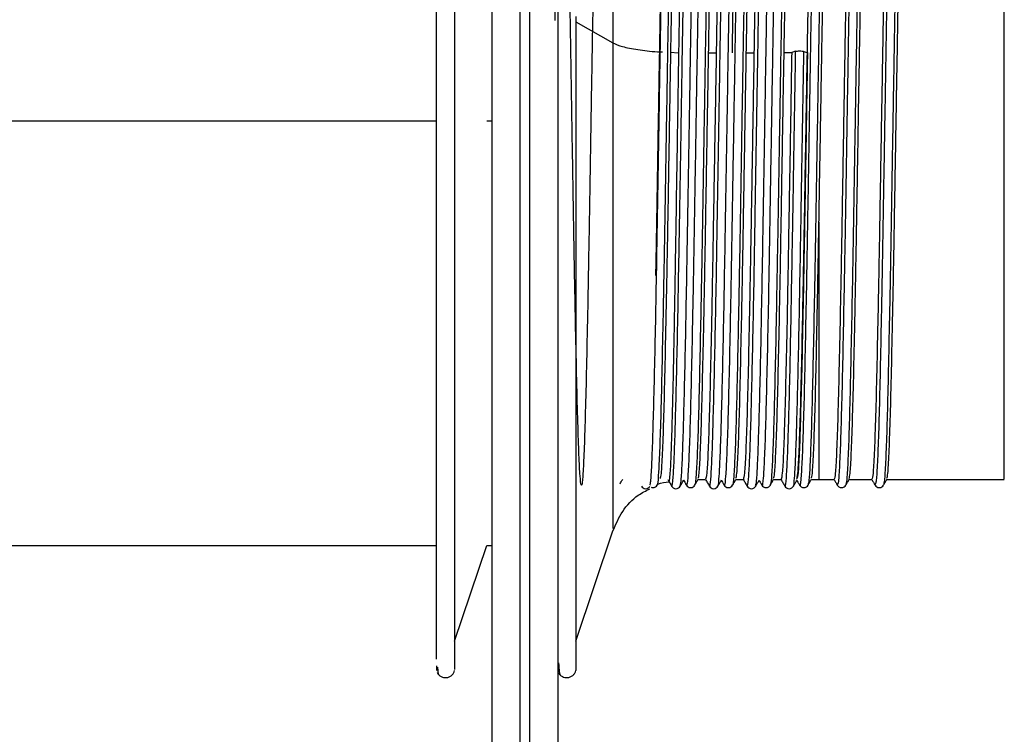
# Paper-space layout '_Frontal' of a CAD drawing. Header units: inches. Extents: x -0.4 to 3.7, y -6.4 to 5.5.
# Tile 3 of 6: x 1.6 to 3.7, y -1.7 to -0.2. Entities that reach past the tile are written whole.
import ezdxf

# ---------------------------------------------------------------- set-up
doc = ezdxf.new("R2010")
doc.units = ezdxf.units.IN
doc.header["$MEASUREMENT"] = 0

psp = doc.layouts.new('_Frontal')

# ---------------------------------------------------------------- linework, layer by layer
at = {"color": 7, "linetype": 'Continuous', "lineweight": 25}
for p, q in [((2.8025, -0.2434), (2.8799, -0.2871)), ((2.9991, -0.3066), (3.0169, -0.3074)), ((3.0795, -0.3075), (3.0954, -0.3075)), ((3.1582, -0.3075), (3.1741, -0.3075)), ((3.2528, -0.3075), (3.237, -0.3075)), ((3.2611, -0.3046), (3.2529, -0.3072)), ((3.2782, -0.3049), (3.2864, -0.3077)), ((0.7685, -0.4496), (2.512, -0.4496)), ((2.6168, -0.4496), (2.627, -0.4496)), ((2.972, -1.2094), (2.973, -1.2078)), ((3.0509, -1.2073), (3.0507, -1.2071)), ((3.0576, -1.1976), (3.0733, -1.1976)), ((3.1363, -1.1976), (3.152, -1.1976)), ((3.2151, -1.1976), (3.2307, -1.1976)), ((3.2938, -1.1976), (3.3415, -1.1976)), ((3.3725, -1.1976), (3.4202, -1.1976)), ((3.4446, -1.206), (3.4445, -1.2064)), ((3.4513, -1.1976), (3.6963, -1.1976)), ((2.8025, -1.5349), (2.8799, -1.3049)), ((0.7685, -1.3354), (2.512, -1.3354)), ((2.5496, -1.5349), (2.6168, -1.3354)), ((2.6168, -1.3354), (2.627, -1.3354)), ((2.5118, -1.5864), (2.5119, -1.5963)), ((2.7647, -1.5856), (2.7647, -1.5954))]:
    psp.add_line(p, q, dxfattribs=at)
for points, knots in [([(2.6861, -6.3527), (2.6861, -6.3535), (2.6861, -6.3595), (2.6861, -6.3334), (2.6861, -6.2709), (2.6861, -6.1643), (2.6861, -6.0188), (2.6861, -5.8346), (2.6861, -5.6139), (2.6861, -5.3596), (2.6861, -5.075), (2.6861, -4.7642), (2.6861, -4.4312), (2.6861, -4.0805), (2.6861, -3.7163), (2.6861, -3.343), (2.6861, -2.9646), (2.6861, -2.5847), (2.6861, -2.1827), (2.6861, -1.7616), (2.6861, -1.3251), (2.6861, -0.9027), (2.6861, -0.497), (2.6861, -0.0798), (2.6861, 0.3442), (2.6861, 0.7696), (2.6861, 1.1642), (2.6861, 1.4127), (2.6861, 1.5331)], [0, 0, 0, 0, 0.006408, 0.049048, 0.092126, 0.135502, 0.179029, 0.222555, 0.265931, 0.30901, 0.351649, 0.393718, 0.435093, 0.475666, 0.515341, 0.554038, 0.591691, 0.628247, 0.663669, 0.704639, 0.743918, 0.781503, 0.817411, 0.851672, 0.892245, 0.930413, 0.96629, 1, 1, 1, 1]), ([(2.7058, 1.5331), (2.7058, 1.4127), (2.7058, 1.1642), (2.7058, 0.7696), (2.7058, 0.3442), (2.7058, -0.0798), (2.7058, -0.497), (2.7058, -0.9027), (2.7058, -1.3251), (2.7058, -1.7616), (2.7058, -2.1827), (2.7058, -2.5847), (2.7058, -2.9646), (2.7058, -3.343), (2.7058, -3.7163), (2.7058, -4.0805), (2.7058, -4.4312), (2.7058, -4.7642), (2.7058, -5.075), (2.7058, -5.3596), (2.7058, -5.6139), (2.7058, -5.8346), (2.7058, -6.0188), (2.7058, -6.1643), (2.7058, -6.2709), (2.7058, -6.3334), (2.7058, -6.3595), (2.7058, -6.3535), (2.7058, -6.3527)], [0, 0, 0, 0, 0.03371, 0.069587, 0.107755, 0.148328, 0.182589, 0.218497, 0.256082, 0.295361, 0.336331, 0.371753, 0.408309, 0.445962, 0.484659, 0.524334, 0.564907, 0.606282, 0.648351, 0.69099, 0.734069, 0.777445, 0.820971, 0.864498, 0.907874, 0.950952, 0.993592, 1, 1, 1, 1]), ([(2.627, 1.5132), (2.627, 1.394), (2.627, 1.148), (2.627, 0.7574), (2.627, 0.3362), (2.627, -0.0835), (2.627, -0.4965), (2.627, -0.8982), (2.627, -1.3163), (2.627, -1.7485), (2.627, -2.1654), (2.627, -2.5633), (2.627, -2.9395), (2.627, -3.3141), (2.627, -3.6837), (2.627, -4.0442), (2.627, -4.3914), (2.627, -4.721), (2.627, -5.0288), (2.627, -5.3105), (2.627, -5.5623), (2.627, -5.7807), (2.627, -5.9631), (2.627, -6.1072), (2.627, -6.2124), (2.627, -6.2755), (2.627, -6.3015), (2.627, -6.2922), (2.627, -6.2891)], [0, 0, 0, 0, 0.033234, 0.068606, 0.106235, 0.146236, 0.180014, 0.215416, 0.252471, 0.291195, 0.331588, 0.36651, 0.402551, 0.439672, 0.477824, 0.51694, 0.556941, 0.597732, 0.639207, 0.681246, 0.723717, 0.766481, 0.809394, 0.852306, 0.895071, 0.937542, 0.97958, 1, 1, 1, 1]), ([(2.7648, 1.5132), (2.7648, 1.394), (2.7648, 1.148), (2.7648, 0.7574), (2.7648, 0.3362), (2.7648, -0.0835), (2.7648, -0.4965), (2.7648, -0.8982), (2.7648, -1.3163), (2.7648, -1.7485), (2.7648, -2.1654), (2.7648, -2.5633), (2.7648, -2.9395), (2.7648, -3.3141), (2.7648, -3.6837), (2.7648, -4.0442), (2.7648, -4.3914), (2.7648, -4.721), (2.7648, -5.0288), (2.7648, -5.3105), (2.7648, -5.5623), (2.7648, -5.7807), (2.7648, -5.9631), (2.7648, -6.1072), (2.7648, -6.2124), (2.7648, -6.2755), (2.7648, -6.3016), (2.7648, -6.2921), (2.7648, -6.289)], [0, 0, 0, 0, 0.033221, 0.068578, 0.106193, 0.146178, 0.179943, 0.215331, 0.252371, 0.29108, 0.331457, 0.366365, 0.402392, 0.439499, 0.477635, 0.516735, 0.55672, 0.597496, 0.638955, 0.680976, 0.72343, 0.766178, 0.809074, 0.851969, 0.894717, 0.937171, 0.979192, 1, 1, 1, 1]), ([(2.8799, 0.401), (2.8799, 0.4024), (2.8799, 0.4099), (2.8799, 0.3739), (2.8799, 0.2989), (2.8799, 0.1921), (2.8799, 0.0718), (2.8799, -0.052), (2.8799, -0.1713), (2.8799, -0.2501), (2.8799, -0.2871)], [0, 0, 0, 0, 0.041506, 0.216273, 0.381185, 0.533227, 0.670926, 0.794087, 0.903389, 1, 1, 1, 1]), ([(2.512, -1.5727), (2.512, -1.5715), (2.512, -1.5659), (2.512, -1.5124), (2.512, -1.4135), (2.512, -1.2744), (2.512, -1.1044), (2.512, -0.9091), (2.512, -0.6961), (2.512, -0.4737), (2.512, -0.2503), (2.512, -0.035), (2.512, 0.1665), (2.512, 0.2796), (2.512, 0.3362)], [0, 0, 0, 0, 0.025976, 0.114524, 0.203071, 0.291619, 0.380167, 0.468714, 0.557262, 0.645809, 0.734357, 0.822905, 0.911452, 1, 1, 1, 1]), ([(2.5496, 0.344), (2.5496, 0.2869), (2.5496, 0.1726), (2.5496, -0.0309), (2.5496, -0.2483), (2.5496, -0.474), (2.5496, -0.6986), (2.5496, -0.9137), (2.5496, -1.111), (2.5496, -1.2828), (2.5496, -1.4228), (2.5496, -1.5244), (2.5496, -1.5864), (2.5496, -1.5918), (2.5496, -1.5943)], [0, 0, 0, 0, 0.084083, 0.168165, 0.252248, 0.33633, 0.420413, 0.504495, 0.588578, 0.67266, 0.756743, 0.840826, 0.924908, 1, 1, 1, 1]), ([(2.7752, 0.3076), (2.807, 0.3091), (2.8847, 0.3126), (2.8408, 0.2924), (2.8508, 0.2469), (2.8453, 0.1774), (2.8439, 0.0869), (2.8413, -0.022), (2.8391, -0.1451), (2.8368, -0.2784), (2.8344, -0.4178), (2.8321, -0.5582), (2.8299, -0.6947), (2.8275, -0.8231), (2.8252, -0.939), (2.8229, -1.0381), (2.8206, -1.1174), (2.8183, -1.1743), (2.816, -1.2065), (2.8137, -1.2132), (2.8114, -1.1942), (2.809, -1.1498), (2.8068, -1.082), (2.8045, -0.9928), (2.8021, -0.885), (2.7998, -0.7627), (2.7976, -0.6299), (2.7952, -0.4908), (2.7929, -0.3503), (2.7907, -0.2135), (2.7883, -0.0844), (2.786, 0.0325), (2.7837, 0.1328), (2.7814, 0.2135), (2.7791, 0.272), (2.7767, 0.3059), (2.7745, 0.3143), (2.7722, 0.297), (2.7698, 0.2543), (2.7676, 0.1879), (2.7653, 0.1002), (2.7629, -0.0067), (2.7607, -0.1213), (2.7593, -0.2031), (2.7587, -0.2403)], [0, 0, 0, 0, 0.016776, 0.040975, 0.06518, 0.089037, 0.113113, 0.137366, 0.161383, 0.185282, 0.209512, 0.233675, 0.257509, 0.281646, 0.305887, 0.329823, 0.353798, 0.378046, 0.402156, 0.425997, 0.450181, 0.474399, 0.498272, 0.522322, 0.546576, 0.570621, 0.594498, 0.618718, 0.642899, 0.666738, 0.690853, 0.7151, 0.739068, 0.763011, 0.787253, 0.811386, 0.83522, 0.859387, 0.883615, 0.907509, 0.931532, 0.955785, 0.979857, 1, 1, 1, 1]), ([(2.9569, -1.2096), (2.9575, -1.2086), (2.9588, -1.206), (2.9608, -1.1757), (2.9628, -1.1242), (2.965, -1.0521), (2.9672, -0.9621), (2.9694, -0.8572), (2.9714, -0.7406), (2.9736, -0.6151), (2.9758, -0.4845), (2.9779, -0.3533), (2.9801, -0.225), (2.9823, -0.1028), (2.9844, 0.0089), (2.9865, 0.1069), (2.9887, 0.1887), (2.9909, 0.2521), (2.993, 0.2935), (2.9948, 0.3135), (2.9959, 0.3107), (2.9963, 0.3097)], [0, 0, 0, 0, 0.040976, 0.095939, 0.150122, 0.204758, 0.25986, 0.314611, 0.368742, 0.423628, 0.478702, 0.533149, 0.587478, 0.642521, 0.69747, 0.751639, 0.8063, 0.861403, 0.916132, 0.97027, 1, 1, 1, 1]), ([(3.0114, 0.3075), (3.0109, 0.3081), (3.0096, 0.3096), (3.0074, 0.2823), (3.0051, 0.2306), (3.0029, 0.1552), (3.0006, 0.0595), (2.9982, -0.0536), (2.9959, -0.1798), (2.9937, -0.3152), (2.9913, -0.4554), (2.989, -0.5952), (2.9868, -0.7299), (2.9844, -0.8554), (2.982, -0.9672), (2.9798, -1.0612), (2.9775, -1.1351), (2.9751, -1.1843), (2.9733, -1.2084), (2.9723, -1.2069), (2.972, -1.2065)], [0, 0, 0, 0, 0.040597, 0.099563, 0.158275, 0.21625, 0.275028, 0.333967, 0.3921, 0.45052, 0.509515, 0.568081, 0.626112, 0.684989, 0.743853, 0.801871, 0.860461, 0.919453, 0.977845, 1, 1, 1, 1]), ([(3.0025, -1.2109), (3.0026, -1.2113), (3.0034, -1.2159), (3.0049, -1.2037), (3.0071, -1.1726), (3.0092, -1.1179), (3.0113, -1.0444), (3.0135, -0.9528), (3.0157, -0.8466), (3.0178, -0.729), (3.02, -0.603), (3.0222, -0.472), (3.0243, -0.3409), (3.0264, -0.213), (3.0286, -0.0918), (3.0308, 0.0189), (3.0329, 0.1155), (3.035, 0.1954), (3.0372, 0.2571), (3.0394, 0.2958), (3.0409, 0.3134), (3.0418, 0.3112), (3.0419, 0.3108)], [0, 0, 0, 0, 0.004877, 0.059807, 0.114854, 0.169207, 0.22362, 0.278683, 0.333581, 0.387715, 0.44244, 0.497539, 0.552194, 0.60636, 0.661304, 0.716342, 0.770668, 0.82511, 0.880179, 0.935061, 0.989188, 1, 1, 1, 1]), ([(3.0201, -1.2103), (3.0207, -1.2086), (3.0221, -1.2048), (3.0242, -1.1719), (3.0263, -1.1183), (3.0284, -1.0445), (3.0306, -0.9531), (3.0328, -0.8468), (3.0348, -0.7292), (3.037, -0.6032), (3.0392, -0.4723), (3.0414, -0.3412), (3.0434, -0.2133), (3.0456, -0.0921), (3.0478, 0.0186), (3.0499, 0.1153), (3.0521, 0.1953), (3.0543, 0.2569), (3.0565, 0.2962), (3.0581, 0.3142), (3.0592, 0.3108), (3.0595, 0.3098)], [0, 0, 0, 0, 0.046108, 0.10116, 0.155517, 0.209934, 0.265001, 0.319904, 0.374042, 0.428772, 0.483875, 0.538535, 0.592704, 0.647653, 0.702696, 0.757026, 0.811472, 0.866546, 0.921432, 0.975563, 1, 1, 1, 1]), ([(3.0901, 0.3084), (3.0895, 0.3083), (3.0881, 0.3081), (3.0859, 0.2768), (3.0836, 0.2218), (3.0813, 0.1436), (3.079, 0.0454), (3.0766, -0.0698), (3.0744, -0.1974), (3.0721, -0.3337), (3.0697, -0.4742), (3.0674, -0.6135), (3.0652, -0.7473), (3.0628, -0.8712), (3.0605, -0.9808), (3.0583, -1.0722), (3.0559, -1.1434), (3.0536, -1.1887), (3.0519, -1.2097), (3.051, -1.2077), (3.0509, -1.2073)], [0, 0, 0, 0, 0.048642, 0.1078782, 0.1667247, 0.2249775, 0.2840798, 0.343209, 0.4014882, 0.4602861, 0.5195269, 0.578205, 0.6365685, 0.6957479, 0.7547792, 0.8129975, 0.8719435, 0.9311585, 0.9896407, 1, 1, 1, 1]), ([(3.0813, -1.209), (3.0817, -1.21), (3.0827, -1.2128), (3.0846, -1.193), (3.0868, -1.1517), (3.0888, -1.0887), (3.091, -1.0072), (3.0932, -0.9089), (3.0954, -0.7974), (3.0974, -0.6758), (3.0996, -0.5472), (3.1018, -0.4157), (3.1039, -0.2855), (3.1061, -0.1601), (3.1083, -0.0428), (3.1105, 0.0621), (3.1125, 0.1519), (3.1147, 0.2243), (3.1169, 0.2763), (3.1189, 0.3067), (3.1201, 0.3094), (3.1206, 0.3106)], [0, 0, 0, 0, 0.0281444, 0.0832445, 0.1381106, 0.1922479, 0.2470561, 0.3021682, 0.356768, 0.4109995, 0.4660037, 0.5210314, 0.5753029, 0.6298494, 0.6849541, 0.7398016, 0.7939371, 0.8487653, 0.9038741, 0.9584475, 1, 1, 1, 1]), ([(3.0989, -1.2096), (3.099, -1.21), (3.1, -1.2119), (3.1016, -1.1927), (3.1038, -1.1519), (3.1059, -1.0888), (3.1081, -1.0074), (3.1103, -0.9091), (3.1124, -0.7976), (3.1145, -0.676), (3.1167, -0.5475), (3.1189, -0.4159), (3.121, -0.2858), (3.1231, -0.1604), (3.1253, -0.0431), (3.1275, 0.0619), (3.1296, 0.1518), (3.1317, 0.224), (3.1339, 0.2771), (3.1361, 0.3059), (3.1375, 0.3171), (3.1382, 0.3124), (3.1382, 0.3123)], [0, 0, 0, 0, 0.0147494, 0.0698109, 0.1246385, 0.1787379, 0.2335078, 0.2885813, 0.3431429, 0.3973364, 0.452302, 0.5072911, 0.5615247, 0.6160329, 0.6710991, 0.7259081, 0.7800058, 0.8347955, 0.8898657, 0.9444009, 0.9986136, 1, 1, 1, 1]), ([(3.169, 0.3101), (3.1682, 0.309), (3.1667, 0.3068), (3.1643, 0.2709), (3.162, 0.2126), (3.1598, 0.1316), (3.1574, 0.0309), (3.1551, -0.0861), (3.1528, -0.2152), (3.1505, -0.3523), (3.1481, -0.4929), (3.1459, -0.6317), (3.1436, -0.7644), (3.1412, -0.8868), (3.1389, -0.9941), (3.1367, -1.0829), (3.1344, -1.1511), (3.132, -1.1929), (3.1304, -1.2115), (3.1296, -1.2085), (3.1295, -1.2082)], [0, 0, 0, 0, 0.058388, 0.117255, 0.175603, 0.233566, 0.292356, 0.351039, 0.408896, 0.467438, 0.526287, 0.584446, 0.642573, 0.701416, 0.759979, 0.817831, 0.876497, 0.935298, 0.993281, 1, 1, 1, 1]), ([(3.1599, -1.2116), (3.1606, -1.2108), (3.1621, -1.2091), (3.1643, -1.1779), (3.1664, -1.1271), (3.1685, -1.056), (3.1707, -0.9669), (3.1729, -0.8626), (3.175, -0.7464), (3.1771, -0.6214), (3.1793, -0.4908), (3.1815, -0.3595), (3.1836, -0.231), (3.1858, -0.1086), (3.188, 0.0039), (3.1901, 0.1026), (3.1922, 0.1851), (3.1944, 0.2496), (3.1966, 0.2916), (3.1982, 0.3119), (3.1991, 0.3104), (3.1994, 0.3101)], [0, 0, 0, 0, 0.054727, 0.109687, 0.164068, 0.218224, 0.273123, 0.327975, 0.382052, 0.436539, 0.491514, 0.546163, 0.600166, 0.654911, 0.709866, 0.764219, 0.8184, 0.873308, 0.928147, 0.982208, 1, 1, 1, 1]), ([(3.1776, -1.2095), (3.1781, -1.2087), (3.1793, -1.2069), (3.1813, -1.1778), (3.1834, -1.1273), (3.1855, -1.0561), (3.1877, -0.9671), (3.1899, -0.8628), (3.192, -0.7466), (3.1942, -0.6216), (3.1964, -0.4911), (3.1985, -0.3598), (3.2006, -0.2313), (3.2028, -0.1089), (3.205, 0.0036), (3.2071, 0.1024), (3.2092, 0.185), (3.2114, 0.2493), (3.2136, 0.2919), (3.2154, 0.313), (3.2165, 0.3107), (3.217, 0.3099)], [0, 0, 0, 0, 0.038814, 0.09389, 0.148385, 0.202655, 0.257669, 0.312637, 0.366827, 0.421428, 0.476519, 0.531282, 0.585399, 0.640259, 0.695329, 0.749796, 0.80409, 0.859114, 0.914068, 0.968243, 1, 1, 1, 1]), ([(3.2476, 0.3092), (3.2475, 0.3096), (3.2467, 0.3149), (3.2451, 0.3008), (3.2427, 0.2652), (3.2404, 0.2029), (3.2382, 0.1193), (3.2358, 0.0161), (3.2335, -0.1028), (3.2313, -0.2331), (3.2289, -0.371), (3.2266, -0.5116), (3.2243, -0.6499), (3.222, -0.7814), (3.2197, -0.9021), (3.2174, -1.0071), (3.2151, -1.0934), (3.2128, -1.1576), (3.2104, -1.1994), (3.209, -1.2059), (3.2082, -1.2091)], [0, 0, 0, 0, 0.0051307, 0.0638305, 0.1228787, 0.1812737, 0.2395464, 0.2985723, 0.3573568, 0.4153927, 0.4742244, 0.5332306, 0.5914376, 0.6499065, 0.7089628, 0.7676041, 0.8256897, 0.8846236, 0.9435576, 1, 1, 1, 1]), ([(3.3087, 0.3099), (3.308, 0.3066), (3.3065, 0.2999), (3.3041, 0.2577), (3.3019, 0.1933), (3.2996, 0.1068), (3.2972, 0.0013), (3.2949, -0.1193), (3.2927, -0.2509), (3.2903, -0.3894), (3.288, -0.53), (3.2857, -0.6676), (3.2834, -0.798), (3.281, -0.9168), (3.2788, -1.0196), (3.2765, -1.103), (3.2742, -1.1652), (3.2718, -1.2003), (3.2703, -1.2141), (3.2695, -1.2089), (3.2694, -1.2085)], [0, 0, 0, 0, 0.057419, 0.116448, 0.174702, 0.233136, 0.292198, 0.350884, 0.408961, 0.467884, 0.526846, 0.584963, 0.643577, 0.702645, 0.761166, 0.819348, 0.878349, 0.937217, 0.995267, 1, 1, 1, 1]), ([(3.3263, 0.3081), (3.3262, 0.309), (3.3253, 0.3139), (3.3235, 0.2976), (3.3212, 0.2583), (3.3189, 0.193), (3.3166, 0.1066), (3.3143, 0.001), (3.3119, -0.1196), (3.3097, -0.2512), (3.3074, -0.3897), (3.305, -0.5303), (3.3028, -0.6679), (3.3005, -0.7982), (3.2981, -0.9171), (3.2958, -1.0197), (3.2936, -1.1034), (3.2912, -1.1644), (3.289, -1.2017), (3.2876, -1.2059), (3.287, -1.2078)], [0, 0, 0, 0, 0.01279, 0.071568, 0.13056, 0.188779, 0.247178, 0.306204, 0.364855, 0.422897, 0.481784, 0.540711, 0.598793, 0.657371, 0.716403, 0.774889, 0.833036, 0.892002, 0.950833, 1, 1, 1, 1]), ([(3.3873, 0.3095), (3.3873, 0.3096), (3.3865, 0.312), (3.3849, 0.2931), (3.3825, 0.2512), (3.3803, 0.1828), (3.378, 0.0938), (3.3756, -0.014), (3.3733, -0.1363), (3.3711, -0.269), (3.3687, -0.4082), (3.3664, -0.5486), (3.3642, -0.6855), (3.3618, -0.8146), (3.3595, -0.9315), (3.3572, -1.0318), (3.3549, -1.1127), (3.3526, -1.1708), (3.3503, -1.2062), (3.3488, -1.2083), (3.348, -1.2093)], [0, 0, 0, 0, 0.002029, 0.061007, 0.120065, 0.178284, 0.236937, 0.296085, 0.354724, 0.412952, 0.472016, 0.530986, 0.589123, 0.647932, 0.707063, 0.765514, 0.823903, 0.883023, 0.941875, 1, 1, 1, 1]), ([(3.4051, 0.3074), (3.4048, 0.3085), (3.4038, 0.3128), (3.4019, 0.2938), (3.3996, 0.2509), (3.3973, 0.1827), (3.395, 0.0936), (3.3927, -0.0143), (3.3904, -0.1366), (3.3881, -0.2693), (3.3858, -0.4084), (3.3834, -0.5489), (3.3812, -0.6858), (3.3789, -0.8148), (3.3765, -0.9318), (3.3742, -1.032), (3.372, -1.1129), (3.3696, -1.1707), (3.3675, -1.2037), (3.3662, -1.206), (3.3657, -1.2069)], [0, 0, 0, 0, 0.020503, 0.079382, 0.138341, 0.196462, 0.255015, 0.314063, 0.372603, 0.430733, 0.489698, 0.548568, 0.606606, 0.665316, 0.724348, 0.7827, 0.84099, 0.900011, 0.958763, 1, 1, 1, 1]), ([(3.4662, 0.3078), (3.466, 0.3083), (3.4651, 0.3107), (3.4633, 0.2892), (3.461, 0.2433), (3.4587, 0.1721), (3.4564, 0.0804), (3.4541, -0.0296), (3.4518, -0.1535), (3.4495, -0.2873), (3.4472, -0.427), (3.4448, -0.5672), (3.4426, -0.7033), (3.4403, -0.831), (3.4379, -0.9459), (3.4357, -1.0438), (3.4334, -1.1219), (3.431, -1.1766), (3.4288, -1.2074), (3.4275, -1.2075), (3.4269, -1.2076)], [0, 0, 0, 0, 0.014779, 0.073716, 0.132599, 0.190639, 0.249305, 0.308332, 0.366719, 0.424956, 0.483955, 0.542727, 0.600739, 0.659539, 0.718527, 0.776723, 0.835155, 0.894187, 0.952818, 1, 1, 1, 1]), ([(3.4838, 0.3071), (3.4834, 0.3082), (3.4823, 0.3116), (3.4804, 0.2896), (3.478, 0.2431), (3.4758, 0.172), (3.4735, 0.0802), (3.4711, -0.0298), (3.4688, -0.1537), (3.4666, -0.2876), (3.4642, -0.4272), (3.4619, -0.5675), (3.4597, -0.7035), (3.4573, -0.8312), (3.4549, -0.9461), (3.4527, -1.0439), (3.4504, -1.1221), (3.448, -1.1764), (3.4461, -1.2052), (3.445, -1.2058), (3.4446, -1.206)], [0, 0, 0, 0, 0.028372, 0.08756, 0.146694, 0.204981, 0.263897, 0.323176, 0.381813, 0.440297, 0.499549, 0.558571, 0.616831, 0.675881, 0.73512, 0.793565, 0.852246, 0.91153, 0.970411, 1, 1, 1, 1]), ([(2.9938, 0.3071), (2.9935, 0.3074), (2.9923, 0.3082), (2.9904, 0.2821), (2.9881, 0.2308), (2.9859, 0.1554), (2.9835, 0.0598), (2.9811, -0.0533), (2.9789, -0.1796), (2.9766, -0.3148), (2.9742, -0.4553), (2.9719, -0.5944), (2.9702, -0.7018), (2.9691, -0.7573), (2.9689, -0.7721)], [0, 0, 0, 0, 0.0422541, 0.1353759, 0.2280957, 0.3196524, 0.4124765, 0.5055547, 0.5973605, 0.6896208, 0.7827869, 0.8752772, 0.966921, 1, 1, 1, 1]), ([(3.0724, 0.3067), (3.072, 0.3065), (3.0708, 0.3057), (3.0688, 0.2765), (3.0665, 0.2221), (3.0643, 0.1437), (3.0619, 0.0456), (3.0596, -0.0695), (3.0573, -0.1972), (3.055, -0.3334), (3.0527, -0.4739), (3.0504, -0.6132), (3.0481, -0.747), (3.0458, -0.871), (3.0434, -0.9806), (3.0412, -1.0721), (3.0389, -1.1431), (3.0365, -1.1892), (3.0346, -1.2109), (3.0335, -1.2074), (3.0332, -1.2063)], [0, 0, 0, 0, 0.029812, 0.08912, 0.148037, 0.206361, 0.265535, 0.324735, 0.383085, 0.441954, 0.501266, 0.560015, 0.61845, 0.677701, 0.736803, 0.795092, 0.854109, 0.913396, 0.971949, 1, 1, 1, 1]), ([(3.1123, 0.2967), (3.1116, 0.2939), (3.1101, 0.2879), (3.1077, 0.244), (3.1052, 0.1743), (3.1028, 0.08), (3.1003, -0.0346), (3.0978, -0.1649), (3.0962, -0.2601), (3.0954, -0.3075)], [0, 0, 0, 0, 0.127416, 0.273137, 0.419418, 0.563631, 0.708902, 0.855299, 1, 1, 1, 1]), ([(3.1513, 0.3077), (3.1507, 0.3068), (3.1494, 0.3044), (3.1473, 0.2708), (3.145, 0.2128), (3.1427, 0.1318), (3.1404, 0.0311), (3.138, -0.0859), (3.1358, -0.2149), (3.1335, -0.352), (3.1311, -0.4926), (3.1288, -0.6315), (3.1266, -0.7642), (3.1242, -0.8866), (3.1219, -0.9939), (3.1196, -1.0828), (3.1173, -1.1509), (3.1149, -1.1934), (3.1132, -1.2121), (3.1122, -1.2077), (3.1119, -1.2066)], [0, 0, 0, 0, 0.0426229, 0.1016315, 0.1601193, 0.2182207, 0.2771514, 0.3359748, 0.393971, 0.4526528, 0.5116428, 0.5699407, 0.6282073, 0.6871917, 0.7458947, 0.8038853, 0.8626921, 0.9216331, 0.9797552, 1, 1, 1, 1]), ([(3.129, -0.3075), (3.1298, -0.2601), (3.1314, -0.1649), (3.1339, -0.0346), (3.1364, 0.08), (3.1388, 0.174), (3.1413, 0.2451), (3.1438, 0.2859), (3.1454, 0.3029), (3.1462, 0.2981), (3.1462, 0.298)], [0, 0, 0, 0, 0.141724, 0.285098, 0.42736, 0.568601, 0.711865, 0.854569, 0.995567, 1, 1, 1, 1]), ([(3.191, 0.2965), (3.1903, 0.2938), (3.1888, 0.2878), (3.1864, 0.244), (3.1839, 0.1743), (3.1815, 0.08), (3.1791, -0.0346), (3.1765, -0.1649), (3.1749, -0.2601), (3.1741, -0.3075)], [0, 0, 0, 0, 0.126155, 0.272086, 0.418579, 0.563, 0.708482, 0.85509, 1, 1, 1, 1]), ([(3.2298, 0.3076), (3.2292, 0.3057), (3.2279, 0.3014), (3.2257, 0.2644), (3.2234, 0.2033), (3.2211, 0.1194), (3.2188, 0.0163), (3.2164, -0.1025), (3.2142, -0.2328), (3.2119, -0.3707), (3.2095, -0.5113), (3.2073, -0.6496), (3.205, -0.7812), (3.2026, -0.9018), (3.2003, -1.0069), (3.1981, -1.0931), (3.1957, -1.1582), (3.1934, -1.1971), (3.1917, -1.2131), (3.1908, -1.2082), (3.1906, -1.2073)], [0, 0, 0, 0, 0.045227, 0.104551, 0.163218, 0.221763, 0.281064, 0.340123, 0.398429, 0.457536, 0.516817, 0.575296, 0.634037, 0.693369, 0.752284, 0.810641, 0.86985, 0.929059, 0.987415, 1, 1, 1, 1]), ([(3.0292, 0.2447), (3.0291, 0.2425), (3.0288, 0.238), (3.0285, 0.2307), (3.0282, 0.2231), (3.0279, 0.2151), (3.0276, 0.2068), (3.0273, 0.198), (3.027, 0.1889), (3.0267, 0.1794), (3.0264, 0.1696), (3.0261, 0.1594), (3.0258, 0.149), (3.0256, 0.1381), (3.0253, 0.127), (3.025, 0.1156), (3.0247, 0.1039), (3.0244, 0.0919), (3.0241, 0.0796), (3.0239, 0.0669), (3.0236, 0.0539), (3.0233, 0.0405), (3.0229, 0.0246), (3.0225, 0.0056), (3.0221, -0.0168), (3.0216, -0.0404), (3.0211, -0.0653), (3.0206, -0.0915), (3.0201, -0.119), (3.0196, -0.1477), (3.0191, -0.1775), (3.0185, -0.2085), (3.018, -0.2406), (3.0174, -0.2736), (3.0171, -0.296), (3.0169, -0.3074)], [0, 0, 0, 0, 0.023829, 0.047686, 0.071564, 0.095456, 0.119357, 0.143259, 0.167154, 0.191037, 0.214901, 0.238738, 0.262543, 0.286308, 0.310027, 0.333693, 0.357301, 0.380861, 0.404498, 0.428233, 0.452061, 0.475973, 0.499965, 0.536102, 0.573341, 0.611662, 0.651045, 0.691461, 0.732879, 0.775262, 0.818568, 0.862749, 0.907754, 0.953525, 1, 1, 1, 1]), ([(2.979, -1.1956), (2.9796, -1.1934), (2.9811, -1.1886), (2.9835, -1.1468), (2.986, -1.0787), (2.9884, -0.9858), (2.9908, -0.8725), (2.9934, -0.7427), (2.9958, -0.6018), (2.9982, -0.4553), (3.0007, -0.3075), (3.0024, -0.2146), (3.0032, -0.1684)], [0, 0, 0, 0, 0.08494, 0.187069, 0.289194, 0.389862, 0.491754, 0.594039, 0.694877, 0.796455, 0.89882, 1, 1, 1, 1]), ([(3.0578, -1.1949), (3.0585, -1.1928), (3.0599, -1.188), (3.0622, -1.1467), (3.0647, -1.0787), (3.0671, -0.9858), (3.0696, -0.8725), (3.0721, -0.7427), (3.0745, -0.6018), (3.077, -0.4553), (3.0795, -0.3075), (3.0811, -0.2146), (3.0819, -0.1684)], [0, 0, 0, 0, 0.080199, 0.182857, 0.285511, 0.386701, 0.48912, 0.591935, 0.693296, 0.7954, 0.898296, 1, 1, 1, 1]), ([(3.1365, -1.1953), (3.1371, -1.1932), (3.1386, -1.1884), (3.141, -1.1468), (3.1435, -1.0787), (3.1458, -0.9858), (3.1483, -0.8725), (3.1509, -0.7427), (3.1532, -0.6018), (3.1557, -0.4553), (3.1582, -0.3075), (3.1598, -0.2146), (3.1606, -0.1684)], [0, 0, 0, 0, 0.083188, 0.185513, 0.287833, 0.388694, 0.490781, 0.593262, 0.694293, 0.796065, 0.898626, 1, 1, 1, 1]), ([(3.2152, -1.1953), (3.2159, -1.1931), (3.2173, -1.1883), (3.2197, -1.1468), (3.2222, -1.0787), (3.2246, -0.9858), (3.2271, -0.8725), (3.2296, -0.7427), (3.232, -0.6018), (3.2344, -0.4553), (3.237, -0.3075), (3.2386, -0.2146), (3.2394, -0.1684)], [0, 0, 0, 0, 0.082829, 0.185193, 0.287554, 0.388454, 0.490581, 0.593102, 0.694173, 0.795985, 0.898587, 1, 1, 1, 1]), ([(3.2872, -0.1684), (3.2864, -0.2146), (3.2848, -0.3075), (3.2823, -0.4553), (3.2798, -0.6018), (3.2774, -0.7427), (3.2749, -0.8725), (3.2724, -0.9858), (3.27, -1.0787), (3.2675, -1.1469), (3.2651, -1.19), (3.2635, -1.1948), (3.2627, -1.1972)], [0, 0, 0, 0, 0.099945, 0.201054, 0.301378, 0.400983, 0.502014, 0.60265, 0.702083, 0.802958, 0.903829, 1, 1, 1, 1]), ([(3.294, -1.1952), (3.2946, -1.1931), (3.2961, -1.1883), (3.2984, -1.1468), (3.301, -1.0787), (3.3033, -0.9858), (3.3058, -0.8725), (3.3083, -0.7427), (3.3107, -0.6018), (3.3132, -0.4553), (3.3157, -0.3075), (3.3173, -0.2146), (3.3181, -0.1684)], [0, 0, 0, 0, 0.082392, 0.184805, 0.287215, 0.388163, 0.490339, 0.592908, 0.694028, 0.795888, 0.898538, 1, 1, 1, 1]), ([(3.366, -0.1684), (3.3652, -0.2146), (3.3635, -0.3075), (3.361, -0.4553), (3.3586, -0.6018), (3.3562, -0.7427), (3.3536, -0.8725), (3.3512, -0.9858), (3.3488, -1.0787), (3.3463, -1.1469), (3.3438, -1.19), (3.3422, -1.1948), (3.3415, -1.1972)], [0, 0, 0, 0, 0.099945, 0.201054, 0.301378, 0.400983, 0.502014, 0.60265, 0.702083, 0.802958, 0.903829, 1, 1, 1, 1]), ([(3.3727, -1.1956), (3.3733, -1.1934), (3.3748, -1.1886), (3.3772, -1.1468), (3.3797, -1.0787), (3.3821, -0.9858), (3.3846, -0.8725), (3.3871, -0.7427), (3.3895, -0.6018), (3.3919, -0.4553), (3.3944, -0.3075), (3.3961, -0.2146), (3.3969, -0.1684)], [0, 0, 0, 0, 0.085051, 0.187167, 0.28928, 0.389936, 0.491815, 0.594088, 0.694914, 0.796479, 0.898832, 1, 1, 1, 1]), ([(3.4447, -0.1684), (3.4439, -0.2146), (3.4423, -0.3075), (3.4398, -0.4553), (3.4373, -0.6018), (3.4349, -0.7427), (3.4324, -0.8725), (3.4299, -0.9858), (3.4275, -1.0787), (3.425, -1.1469), (3.4225, -1.19), (3.421, -1.1948), (3.4202, -1.1972)], [0, 0, 0, 0, 0.099945, 0.201054, 0.301378, 0.400983, 0.502014, 0.60265, 0.702083, 0.802958, 0.903829, 1, 1, 1, 1]), ([(3.4515, -1.1949), (3.4522, -1.1928), (3.4536, -1.188), (3.4559, -1.1467), (3.4584, -1.0787), (3.4608, -0.9858), (3.4633, -0.8725), (3.4658, -0.7427), (3.4682, -0.6018), (3.4707, -0.4553), (3.4732, -0.3075), (3.4748, -0.2146), (3.4756, -0.1684)], [0, 0, 0, 0, 0.08, 0.18268, 0.285357, 0.386568, 0.48901, 0.591847, 0.69323, 0.795356, 0.898274, 1, 1, 1, 1]), ([(3.6963, -1.1971), (3.6963, -1.1948), (3.6963, -1.1899), (3.6963, -1.1469), (3.6963, -1.0787), (3.6963, -0.9858), (3.6963, -0.8724), (3.6963, -0.7428), (3.6963, -0.6018), (3.6963, -0.4552), (3.6963, -0.3076), (3.6963, -0.2148), (3.6963, -0.1684)], [0, 0, 0, 0, 0.096677, 0.197046, 0.297416, 0.397785, 0.498154, 0.598523, 0.698892, 0.799262, 0.899631, 1, 1, 1, 1]), ([(2.8025, -0.2317), (2.8025, -0.3062), (2.8025, -0.4552), (2.8025, -0.6807), (2.8025, -0.8968), (2.8025, -1.0958), (2.8025, -1.2699), (2.8025, -1.4128), (2.8025, -1.5177), (2.8025, -1.5844), (2.8025, -1.5921), (2.8025, -1.596)], [0, 0, 0, 0, 0.11138, 0.222761, 0.334141, 0.445522, 0.556902, 0.668283, 0.779663, 0.891044, 1, 1, 1, 1]), ([(2.8799, -0.2871), (2.8799, -0.3246), (2.8799, -0.4046), (2.8799, -0.5345), (2.8799, -0.6782), (2.8799, -0.831), (2.8799, -0.9835), (2.8799, -1.1228), (2.8799, -1.2311), (2.8799, -1.2965), (2.8799, -1.2991), (2.8799, -1.3002)], [0, 0, 0, 0, 0.075638, 0.161213, 0.257637, 0.365444, 0.484479, 0.613592, 0.750419, 0.891458, 1, 1, 1, 1]), ([(2.8799, -0.2871), (2.8858, -0.2897), (2.8979, -0.2951), (2.9309, -0.3013), (2.9608, -0.3051), (2.9796, -0.3058), (2.9831, -0.3059)], [0, 0, 0, 0, 0.2989186, 0.6128829, 0.9288125, 1, 1, 1, 1]), ([(3.0169, -0.3074), (3.0164, -0.3378), (3.0154, -0.4006), (3.0138, -0.4993), (3.0121, -0.6041), (3.0105, -0.7055), (3.009, -0.7955), (3.0077, -0.8705), (3.0063, -0.9404), (3.0048, -1.0112), (3.0032, -1.0715), (3.0019, -1.1172), (3.0008, -1.1486), (2.9997, -1.172), (2.9984, -1.1915), (2.9973, -1.2019), (2.9966, -1.2001), (2.9965, -1.1997)], [0, 0, 0, 0, 0.069641, 0.144084, 0.22279, 0.308557, 0.382215, 0.445393, 0.506112, 0.580502, 0.667848, 0.727687, 0.784706, 0.839023, 0.890326, 0.976466, 1, 1, 1, 1]), ([(3.0954, -0.3075), (3.0946, -0.3559), (3.0929, -0.4532), (3.0904, -0.6004), (3.088, -0.7413), (3.0856, -0.8711), (3.0831, -0.9847), (3.0806, -1.0778), (3.0782, -1.1462), (3.0757, -1.1898), (3.0741, -1.1948), (3.0733, -1.1972)], [0, 0, 0, 0, 0.110965, 0.223221, 0.334606, 0.445192, 0.557362, 0.669093, 0.779489, 0.891485, 1, 1, 1, 1]), ([(3.1741, -0.3075), (3.1733, -0.3559), (3.1717, -0.4532), (3.1692, -0.6004), (3.1667, -0.7413), (3.1643, -0.8711), (3.1618, -0.9847), (3.1593, -1.0778), (3.1569, -1.1462), (3.1544, -1.1898), (3.1528, -1.1948), (3.152, -1.1972)], [0, 0, 0, 0, 0.110965, 0.223221, 0.334606, 0.445192, 0.557362, 0.669093, 0.779489, 0.891485, 1, 1, 1, 1]), ([(3.2528, -0.3075), (3.252, -0.3559), (3.2504, -0.4532), (3.2479, -0.6004), (3.2454, -0.7413), (3.2431, -0.8711), (3.2405, -0.9847), (3.238, -1.0778), (3.2357, -1.1462), (3.2332, -1.1898), (3.2315, -1.1948), (3.2307, -1.1972)], [0, 0, 0, 0, 0.110965, 0.223221, 0.334606, 0.445192, 0.557362, 0.669093, 0.779489, 0.891485, 1, 1, 1, 1]), ([(3.2387, -1.2092), (3.239, -1.2102), (3.24, -1.214), (3.2418, -1.1971), (3.2439, -1.159), (3.246, -1.0989), (3.2482, -1.02), (3.2504, -0.9238), (3.2525, -0.814), (3.2546, -0.6936), (3.2568, -0.5659), (3.259, -0.4342), (3.2604, -0.3476), (3.2611, -0.3046)], [0, 0, 0, 0, 0.036726, 0.133646, 0.230359, 0.325705, 0.421977, 0.518989, 0.615302, 0.71063, 0.807316, 0.90425, 1, 1, 1, 1]), ([(3.2563, -1.2106), (3.2564, -1.2109), (3.2572, -1.2134), (3.2588, -1.1966), (3.261, -1.1593), (3.2631, -1.099), (3.2652, -1.0202), (3.2674, -0.924), (3.2696, -0.8143), (3.2717, -0.6939), (3.2739, -0.5662), (3.2761, -0.4345), (3.2775, -0.3479), (3.2782, -0.3049)], [0, 0, 0, 0, 0.012423, 0.111788, 0.210941, 0.308693, 0.407394, 0.506853, 0.605597, 0.703329, 0.802455, 0.901834, 1, 1, 1, 1]), ([(3.2611, -0.3046), (3.2614, -0.3045), (3.2621, -0.3043), (3.2633, -0.3041), (3.2656, -0.3038), (3.2697, -0.3037), (3.2739, -0.304), (3.2767, -0.3044), (3.2777, -0.3047), (3.2782, -0.3049)], [0, 0, 0, 0, 0.084242, 0.167171, 0.251413, 0.500201, 0.748989, 0.874495, 1, 1, 1, 1]), ([(3.2647, -1.1952), (3.2654, -1.193), (3.2669, -1.1881), (3.2693, -1.1461), (3.2716, -1.078), (3.2741, -0.9849), (3.2766, -0.8712), (3.279, -0.7415), (3.2815, -0.6007), (3.284, -0.4534), (3.2856, -0.3561), (3.2864, -0.3077)], [0, 0, 0, 0, 0.093744, 0.207593, 0.319818, 0.433405, 0.547433, 0.659849, 0.773084, 0.887201, 1, 1, 1, 1]), ([(3.3097, -0.6609), (3.3097, -0.6873), (3.3097, -0.761), (3.3097, -0.8709), (3.3097, -0.9847), (3.3097, -1.0778), (3.3097, -1.1463), (3.3097, -1.1897), (3.3097, -1.1948), (3.3097, -1.1973)], [0, 0, 0, 0, 0.08583, 0.238859, 0.391887, 0.544916, 0.697945, 0.850974, 1, 1, 1, 1]), ([(2.8947, -1.207), (2.8955, -1.2056), (2.8974, -1.2023), (2.8993, -1.199), (2.9004, -1.1971)], [0, 0, 0, 0, 0.422121, 1, 1, 1, 1]), ([(2.9392, -1.2117), (2.9402, -1.213), (2.9423, -1.2157), (2.9481, -1.2175), (2.9538, -1.2158), (2.9557, -1.2132), (2.9566, -1.2121)], [0, 0, 0, 0, 0.253413, 0.5141, 0.775, 1, 1, 1, 1]), ([(2.9597, -1.2135), (2.9608, -1.214), (2.9638, -1.2152), (2.9691, -1.2133), (2.9711, -1.2107), (2.9721, -1.2094)], [0, 0, 0, 0, 0.249934, 0.630707, 1, 1, 1, 1]), ([(2.9727, -1.2083), (2.9731, -1.2081), (2.9804, -1.204), (2.989, -1.2033), (2.9971, -1.2026)], [0, 0, 0, 0, 0.055909, 1, 1, 1, 1]), ([(2.9943, -1.1976), (2.9957, -1.1999), (2.9984, -1.2046), (3.0011, -1.2093), (3.0024, -1.2117)], [0, 0, 0, 0, 0.488589, 1, 1, 1, 1]), ([(3.0024, -1.2117), (3.0034, -1.213), (3.0055, -1.2157), (3.0113, -1.2175), (3.0172, -1.2157), (3.0192, -1.213), (3.0202, -1.2117)], [0, 0, 0, 0, 0.246087, 0.499416, 0.753034, 1, 1, 1, 1]), ([(3.0202, -1.2117), (3.0216, -1.2093), (3.0241, -1.205), (3.0266, -1.2006), (3.0277, -1.1987)], [0, 0, 0, 0, 0.554081, 1, 1, 1, 1]), ([(3.0273, -1.1993), (3.0281, -1.2006), (3.03, -1.204), (3.032, -1.2074), (3.0332, -1.2095)], [0, 0, 0, 0, 0.382251, 1, 1, 1, 1]), ([(3.0331, -1.2093), (3.0341, -1.2107), (3.0361, -1.2134), (3.042, -1.2152), (3.0478, -1.2134), (3.0498, -1.2107), (3.0508, -1.2094)], [0, 0, 0, 0, 0.2468815, 0.5007078, 0.7541847, 1, 1, 1, 1]), ([(3.0509, -1.2092), (3.0521, -1.2071), (3.0544, -1.2031), (3.0567, -1.1991), (3.0578, -1.1972)], [0, 0, 0, 0, 0.52338, 1, 1, 1, 1]), ([(3.0729, -1.1974), (3.0743, -1.1997), (3.0771, -1.2045), (3.0798, -1.2093), (3.0812, -1.2117)], [0, 0, 0, 0, 0.499997, 1, 1, 1, 1]), ([(3.0812, -1.2117), (3.0822, -1.213), (3.0842, -1.2157), (3.0901, -1.2175), (3.0959, -1.2157), (3.0979, -1.213), (3.0989, -1.2117)], [0, 0, 0, 0, 0.245927, 0.499443, 0.753235, 1, 1, 1, 1]), ([(3.0989, -1.2117), (3.1003, -1.2093), (3.1028, -1.205), (3.1053, -1.2007), (3.1064, -1.1987)], [0, 0, 0, 0, 0.554071, 1, 1, 1, 1]), ([(3.1061, -1.1994), (3.1068, -1.2006), (3.1087, -1.2039), (3.1106, -1.2072), (3.1118, -1.2093)], [0, 0, 0, 0, 0.369836, 1, 1, 1, 1]), ([(3.1118, -1.2093), (3.1128, -1.2107), (3.1149, -1.2134), (3.1207, -1.2152), (3.1265, -1.2134), (3.1286, -1.2107), (3.1296, -1.2094)], [0, 0, 0, 0, 0.246934, 0.500716, 0.754145, 1, 1, 1, 1]), ([(3.1296, -1.2094), (3.1308, -1.2073), (3.1331, -1.2033), (3.1354, -1.1993), (3.1365, -1.1974)], [0, 0, 0, 0, 0.523381, 1, 1, 1, 1]), ([(3.1516, -1.1973), (3.153, -1.1997), (3.1558, -1.2045), (3.1585, -1.2092), (3.1599, -1.2116)], [0, 0, 0, 0, 0.4999975, 1, 1, 1, 1]), ([(3.1599, -1.2116), (3.1609, -1.213), (3.1629, -1.2157), (3.1688, -1.2175), (3.1746, -1.2157), (3.1767, -1.213), (3.1777, -1.2117)], [0, 0, 0, 0, 0.246003, 0.499425, 0.753132, 1, 1, 1, 1]), ([(3.1777, -1.2117), (3.179, -1.2093), (3.1815, -1.205), (3.184, -1.2007), (3.1851, -1.1988)], [0, 0, 0, 0, 0.554059, 1, 1, 1, 1]), ([(3.1848, -1.1993), (3.1855, -1.2006), (3.1875, -1.204), (3.1894, -1.2074), (3.1906, -1.2095)], [0, 0, 0, 0, 0.378653, 1, 1, 1, 1]), ([(3.1906, -1.2093), (3.1916, -1.2107), (3.1936, -1.2134), (3.1994, -1.2152), (3.2053, -1.2134), (3.2073, -1.2107), (3.2083, -1.2093)], [0, 0, 0, 0, 0.246985, 0.500725, 0.754107, 1, 1, 1, 1]), ([(3.2083, -1.2093), (3.2095, -1.2072), (3.2118, -1.2032), (3.2141, -1.1992), (3.2152, -1.1973)], [0, 0, 0, 0, 0.52338, 1, 1, 1, 1]), ([(3.2304, -1.1973), (3.2317, -1.1997), (3.2345, -1.2045), (3.2373, -1.2092), (3.2386, -1.2116)], [0, 0, 0, 0, 0.499997, 1, 1, 1, 1]), ([(3.2386, -1.2116), (3.2396, -1.213), (3.2417, -1.2157), (3.2475, -1.2175), (3.2534, -1.2157), (3.2554, -1.213), (3.2564, -1.2117)], [0, 0, 0, 0, 0.246126, 0.499407, 0.752981, 1, 1, 1, 1]), ([(3.2564, -1.2117), (3.2578, -1.2093), (3.2603, -1.205), (3.2628, -1.2007), (3.2639, -1.1987)], [0, 0, 0, 0, 0.554076, 1, 1, 1, 1]), ([(3.2635, -1.1994), (3.2642, -1.2006), (3.2662, -1.2039), (3.2681, -1.2072), (3.2693, -1.2093)], [0, 0, 0, 0, 0.370359, 1, 1, 1, 1]), ([(3.2693, -1.2093), (3.2703, -1.2107), (3.2723, -1.2134), (3.2782, -1.2152), (3.284, -1.2134), (3.2861, -1.2107), (3.2871, -1.2093)], [0, 0, 0, 0, 0.24703, 0.500733, 0.754074, 1, 1, 1, 1]), ([(3.2871, -1.2093), (3.2883, -1.2072), (3.2906, -1.2032), (3.2929, -1.1992), (3.294, -1.1973)], [0, 0, 0, 0, 0.523381, 1, 1, 1, 1]), ([(3.3413, -1.1976), (3.3423, -1.1995), (3.3446, -1.2034), (3.3468, -1.2073), (3.3481, -1.2094)], [0, 0, 0, 0, 0.463487, 1, 1, 1, 1]), ([(3.348, -1.2093), (3.349, -1.2107), (3.3511, -1.2134), (3.3569, -1.2152), (3.3628, -1.2134), (3.3648, -1.2107), (3.3658, -1.2093)], [0, 0, 0, 0, 0.2470646, 0.5007397, 0.7540493, 1, 1, 1, 1]), ([(3.3657, -1.2094), (3.3669, -1.2073), (3.3694, -1.2031), (3.3718, -1.199), (3.373, -1.1969)], [0, 0, 0, 0, 0.500002, 1, 1, 1, 1]), ([(3.42, -1.1976), (3.4211, -1.1995), (3.4233, -1.2034), (3.4256, -1.2073), (3.4268, -1.2094)], [0, 0, 0, 0, 0.464481, 1, 1, 1, 1]), ([(3.4268, -1.2093), (3.4278, -1.2107), (3.4298, -1.2134), (3.4357, -1.2152), (3.4415, -1.2134), (3.4435, -1.2107), (3.4446, -1.2093)], [0, 0, 0, 0, 0.247086, 0.500744, 0.754035, 1, 1, 1, 1]), ([(3.4446, -1.2092), (3.4458, -1.2071), (3.4482, -1.2029), (3.4507, -1.1987), (3.4519, -1.1966)], [0, 0, 0, 0, 0.500003, 1, 1, 1, 1]), ([(2.8799, -1.3049), (2.886, -1.2911), (2.8983, -1.2629), (2.9263, -1.2324), (2.9486, -1.2213), (2.9569, -1.2171)], [0, 0, 0, 0, 0.3762192, 0.7692814, 1, 1, 1, 1]), ([(2.7666, -1.5804), (2.767, -1.5872), (2.768, -1.6048), (2.7696, -1.6042), (2.7705, -1.6038)], [0, 0, 0, 0, 0.390098, 1, 1, 1, 1]), ([(2.5132, -1.6005), (2.5143, -1.6022), (2.5165, -1.6056), (2.5214, -1.609), (2.5267, -1.6109), (2.5324, -1.6112), (2.5383, -1.6098), (2.5436, -1.6065), (2.5477, -1.6019), (2.549, -1.5982), (2.5496, -1.5964)], [0, 0, 0, 0, 0.130531, 0.254297, 0.368735, 0.489275, 0.618137, 0.75012, 0.879162, 1, 1, 1, 1]), ([(2.5139, -1.5889), (2.5142, -1.5926), (2.5152, -1.6052), (2.5166, -1.6049), (2.5176, -1.6048)], [0, 0, 0, 0, 0.298485, 1, 1, 1, 1]), ([(2.7661, -1.6005), (2.7672, -1.6022), (2.7694, -1.6056), (2.7742, -1.609), (2.7795, -1.6109), (2.7853, -1.6112), (2.7912, -1.6098), (2.7965, -1.6065), (2.8005, -1.6019), (2.8019, -1.5982), (2.8025, -1.5964)], [0, 0, 0, 0, 0.130623, 0.254358, 0.368586, 0.489036, 0.617964, 0.750076, 0.879206, 1, 1, 1, 1])]:
    psp.add_open_spline(points, degree=3, knots=knots, dxfattribs=at)
psp.add_open_spline([(3.2529, -0.3072), (3.2529, -0.3073), (3.2529, -0.3074), (3.2528, -0.3075)], degree=3, dxfattribs=at)

doc.saveas('drawing.dxf')
